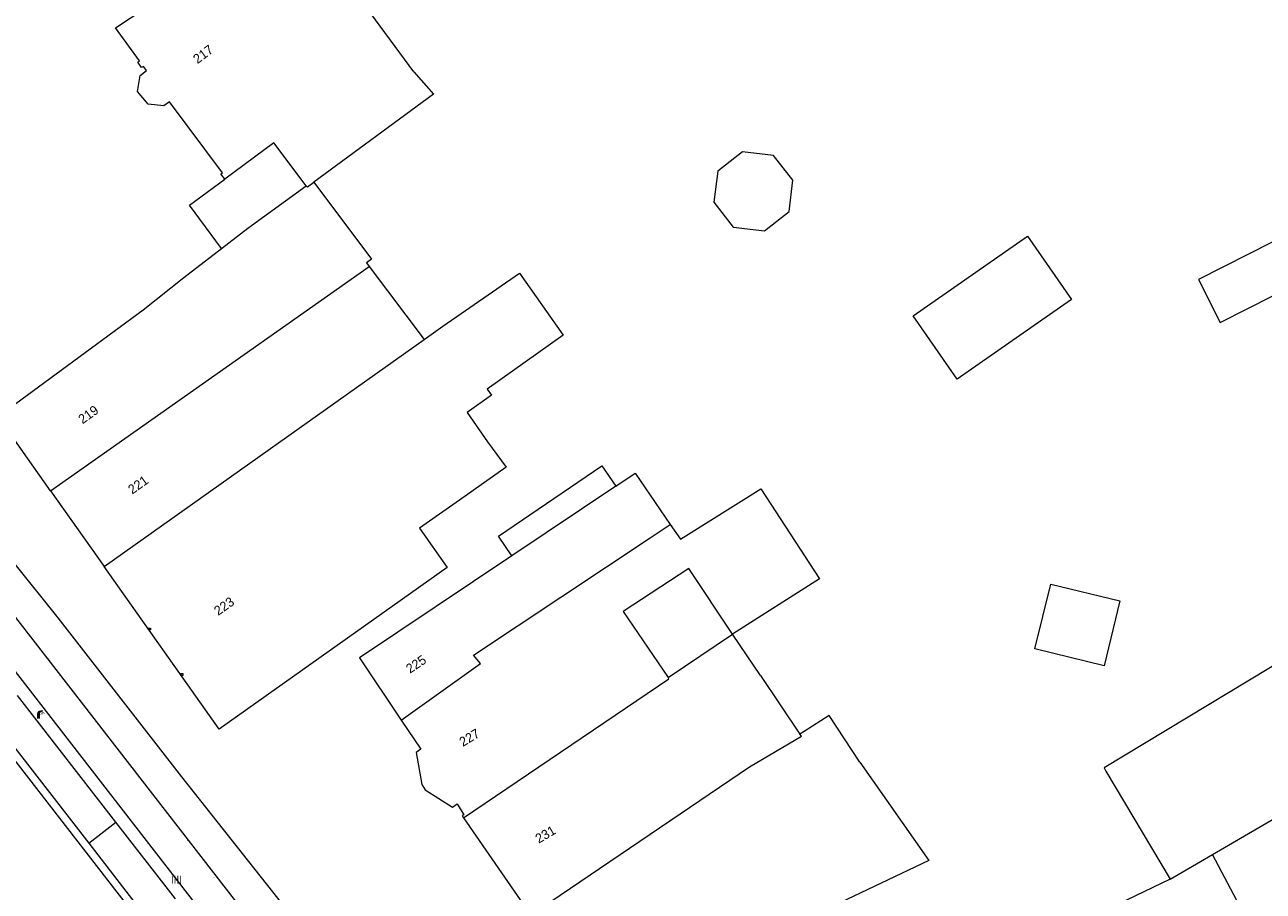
# Model space of a CAD drawing. Header units: metres. Extents: x 197457 to 198138, y 353986 to 354984.
# Tile 186 of 217: x 197621 to 197687, y 354880 to 354926. Entities that reach past the tile are written whole.
import ezdxf
from ezdxf.enums import TextEntityAlignment as Align

# ---------------------------------------------------------------- set-up
doc = ezdxf.new("R2010")
doc.units = ezdxf.units.M
doc.header["$MEASUREMENT"] = 0
for name, color, linetype, lineweight in [('bijgebouw', 1, 'Continuous', 13), ('dakrand hoofdgebouw', 1, 'Continuous', 0), ('dorpelhoogte', 7, 'Continuous', 0), ('grens individueel parkeervak', 7, 'Continuous', 0), ('grens WOZ object', 7, 'Continuous', 0), ('hoofdgebouw', 1, 'Continuous', 0), ('huisnummerreeks BGT', 7, 'Continuous', 0), ('kant verharding', 7, 'Continuous', 0), ('tussenmuur', 1, 'Continuous', 13), ('waterleidingput', 132, 'Continuous', 0)]:
    doc.layers.add(name, color=color, linetype=linetype, lineweight=lineweight)
for name, color, linetype, lineweight, true_color in [('CAI-kast', 7, 'Continuous', 0, 0x104b6e), ('kolk', 7, 'Continuous', 0, 0x104b6e), ('lichtmast', 7, 'Continuous', 0, 0x104b6e)]:
    doc.layers.add(name, color=color, linetype=linetype, lineweight=lineweight, true_color=true_color)
doc.styles.add('Style-WORKING', font='WORKING.shx')

# ---------------------------------------------------------------- blocks, each defined once
blk = doc.blocks.new('kolk')
at = {"layer": 'kolk', "linetype": 'Continuous', "lineweight": 0, "true_color": 0xbd2877}
for points in [[(-0.49, -0.43), (-0.49, 0), (-0.49, 0.42), (-0.4, 0.42), (-0.4, 0), (-0.4, -0.43)], [(-0.19, -0.43), (-0.19, 0), (-0.19, 0.42), (-0.11, 0.42), (-0.11, 0), (-0.11, -0.43)], [(0.11, -0.43), (0.11, 0), (0.11, 0.42), (0.19, 0.42), (0.19, 0), (0.19, -0.43)], [(0.4, -0.43), (0.4, 0), (0.4, 0.42), (0.49, 0.42), (0.49, 0), (0.49, -0.43)]]:
    blk.add_hatch(color=232, dxfattribs=at).paths.add_polyline_path(points)
at = {"layer": 'kolk', "linetype": 'Continuous', "lineweight": 0, "true_color": 0x681648}
blk.add_hatch(color=219, dxfattribs=at).paths.add_polyline_path([(0.1, 0, 1), (-0.1, 0, 1)])
blk = doc.blocks.new('kast')
at = {"layer": 'CAI-kast', "linetype": 'Continuous', "lineweight": 0, "true_color": 0xbd2877}
h = blk.add_hatch(color=232, dxfattribs=at)
edge = h.paths.add_edge_path()
edge.add_arc((0, 0), 0.1, 0, 360)
edge.add_line((0, -0.1), (0.34, -0.1))
edge.add_line((0.34, -0.1), (0.34, 0.47))
edge.add_line((0.34, 0.47), (-0.34, 0.47))
edge.add_line((-0.34, 0.47), (-0.34, -0.1))
edge.add_line((-0.34, -0.1), (0, -0.1))
edge = h.paths.add_edge_path(flags=16)
edge.add_arc((-0.2, 0.31), 0.0607, 0, 360)
at = {"layer": 'CAI-kast', "linetype": 'Continuous', "lineweight": 0, "true_color": 0x681648}
blk.add_hatch(color=219, dxfattribs=at).paths.add_polyline_path([(-0.1, 0, 1), (0.1, 0, 1)])
at = {"layer": 'CAI-kast', "color": 232, "linetype": 'Continuous', "lineweight": 0, "true_color": 0xbd2877, "extrusion": (0, 0, -1)}
blk.add_solid([(-0.34, 0.65), (0.34, 0.65), (-0.34, 0.55), (0.34, 0.55)], dxfattribs=at)
blk = doc.blocks.new('lichtmast')
at = {"layer": 'lichtmast', "linetype": 'Continuous', "lineweight": 0, "true_color": 0xbd2877}
for points in [[(0.15, 0.42, -0.344151), (0.3, 0.61), (0.43, 0.64, 0.960861), (0.4, 0.79), (0.1, 0.74, 0.366629), (-0.15, 0.45), (-0.15, -0.1), (0, -0.1, -0.414214), (-0.1, 0, -1), (0.1, 0, -0.414214), (0, -0.1), (0.15, -0.1)], [(0.35, 0.55, 1), (0.3, 0.56), (0.23, 0.32, 1), (0.28, 0.31)], [(0.42, 0.58, 1), (0.38, 0.57), (0.44, 0.33, 1), (0.48, 0.34)], [(0.49, 0.61, 1), (0.45, 0.58), (0.63, 0.4, 1), (0.66, 0.43)]]:
    blk.add_hatch(color=232, dxfattribs=at).paths.add_polyline_path(points)
at = {"layer": 'lichtmast', "linetype": 'Continuous', "lineweight": 0, "true_color": 0x681648}
blk.add_hatch(color=219, dxfattribs=at).paths.add_polyline_path([(-0.1, 0, 1), (0.1, 0, 1)])
blk = doc.blocks.new('DUMMY_5')
at = {"layer": 'dorpelhoogte', "color": 7, "lineweight": 0, "flags": 128}
blk.add_lwpolyline([(0.5, -0.5), (-0.5, -0.5), (-0.5, 0.5), (0.5, 0.5), (0.5, -0.5)], close=True, dxfattribs=at)
blk = doc.blocks.new('waterleidingput')
at = {"layer": 'waterleidingput', "linetype": 'Continuous', "lineweight": 0, "true_color": 0x248bcb}
h = blk.add_hatch(color=142, dxfattribs=at)
edge = h.paths.add_edge_path()
edge.add_spline(control_points=[(0.44, 0), (0.44, 0.04), (0.43, 0.09), (0.36, 0.2), (0.28, 0.26), (0.09, 0.32), (-0.02, 0.33), (-0.22, 0.29), (-0.31, 0.24), (-0.42, 0.12), (-0.44, 0.06), (-0.44, -0.06), (-0.42, -0.12), (-0.33, -0.22), (-0.28, -0.26), (-0.1, -0.33), (0.04, -0.33), (0.27, -0.27), (0.37, -0.2), (0.43, -0.08), (0.44, -0.04), (0.44, 0)], knot_values=[0, 0, 0, 0, 0.060484, 0.060484, 0.178041, 0.178041, 0.295599, 0.295599, 0.413157, 0.413157, 0.498623, 0.498623, 0.584089, 0.584089, 0.669555, 0.669555, 0.808438, 0.808438, 0.94732, 0.94732, 1, 1, 1, 1], degree=3, periodic=0)
edge = h.paths.add_edge_path(flags=16)
edge.add_ellipse((0, 0), major_axis=(0.392, 0), ratio=0.689655, start_angle=0, end_angle=360)
for points in [[(-0.05, -0.09, -0.141608), (-0.09, -0.05), (-0.1, -0.09), (-0.17, 0.18), (-0.22, 0.18), (-0.12, -0.17), (-0.07, -0.17)], [(0.03, 0.18), (-0.02, 0.18), (-0.05, 0.09, -0.269854), (0.05, 0.09)], [(0.23, 0.18), (0.18, 0.18), (0.1, -0.09), (0.09, -0.05, -0.141608), (0.05, -0.09), (0.08, -0.17), (0.13, -0.17)]]:
    blk.add_hatch(color=142, dxfattribs=at).paths.add_polyline_path(points)
at = {"layer": 'waterleidingput', "linetype": 'Continuous', "lineweight": 0, "true_color": 0x104b6e}
blk.add_hatch(color=156, dxfattribs=at).paths.add_polyline_path([(0.1, 0, 1), (-0.1, 0, 1)])

msp = doc.modelspace()

# ---------------------------------------------------------------- linework, layer by layer
at = {"layer": 'bijgebouw', "linetype": 'Continuous', "lineweight": 13, "flags": 128}
for points in [[(197670.278, 354906.888), (197667.936, 354910.266), (197674.039, 354914.498), (197676.381, 354911.12), (197670.278, 354906.888)], [(197697.085, 354900.877), (197688.806, 354895.814), (197690.255, 354893.489), (197678.118, 354886.176), (197678.211, 354885.988), (197681.631, 354880.251)]]:
    msp.add_lwpolyline(points, dxfattribs=at)
at = {"layer": 'dakrand hoofdgebouw', "linetype": 'Continuous', "lineweight": 0}
msp.add_line((197643.751, 354900.444), (197641.622, 354898.94), dxfattribs=at)
at = {"layer": 'grens individueel parkeervak', "linetype": 'Continuous', "lineweight": 0}
for p, q in [((197623.989, 354882.157), (197625.432, 354883.277)), ((197628.606, 354879.188), (197625.432, 354883.277)), ((197623.989, 354882.157), (197627.163, 354878.068))]:
    msp.add_line(p, q, dxfattribs=at)
at = {"layer": 'grens WOZ object', "linetype": 'Continuous', "lineweight": 0}
for p, q in [((197658.833, 354919.002), (197657.515, 354917.97)), ((197660.493, 354918.799), (197658.833, 354919.002)), ((197661.524, 354917.48), (197660.493, 354918.799)), ((197657.515, 354917.97), (197657.312, 354916.307)), ((197661.322, 354915.818), (197661.524, 354917.48)), ((197657.312, 354916.307), (197658.343, 354914.989)), ((197660.004, 354914.786), (197661.322, 354915.818)), ((197658.343, 354914.989), (197660.004, 354914.786)), ((197652.08, 354901.177), (197646.544, 354897.474)), ((197674.43, 354892.507), (197675.27, 354895.965)), ((197675.27, 354895.965), (197678.955, 354895.07)), ((197678.955, 354895.07), (197678.116, 354891.612)), ((197678.116, 354891.612), (197674.43, 354892.507))]:
    msp.add_line(p, q, dxfattribs=at)
at = {"layer": 'grens WOZ object', "linetype": 'Continuous', "lineweight": 0, "flags": 128}
for points in [[(197635.574, 354917.191), (197633.862, 354919.478), (197631.234, 354917.537)], [(197631.066, 354913.842), (197629.36, 354916.153), (197631.234, 354917.537)], [(197631.066, 354913.842), (197632.473, 354914.93), (197635.574, 354917.191)], [(197684.307, 354909.904), (197692.823, 354914.22), (197691.891, 354916.058), (197688.633, 354914.407), (197688.402, 354914.862), (197683.145, 354912.198), (197684.307, 354909.904)], [(197646.544, 354897.474), (197645.833, 354898.523), (197651.346, 354902.26), (197652.08, 354901.177)]]:
    msp.add_lwpolyline(points, dxfattribs=at)
at = {"layer": 'hoofdgebouw', "linetype": 'Continuous', "lineweight": 0}
for p, q in [((197641.322, 354923.26), (197638.529, 354927.04)), ((197638.793, 354913.078), (197638.938, 354912.886)), ((197638.938, 354912.886), (197641.865, 354909.001)), ((197641.865, 354909.001), (197642.856, 354909.699)), ((197652.082, 354901.179), (197652.08, 354901.177)), ((197621.943, 354900.937), (197624.808, 354896.895)), ((197655.53, 354898.358), (197659.822, 354901.047)), ((197654.985, 354899.148), (197655.53, 354898.358)), ((197658.305, 354893.305), (197655.981, 354896.804)), ((197654.869, 354890.985), (197658.305, 354893.305)), ((197659.793, 354891.091), (197658.305, 354893.305)), ((197659.793, 354891.091), (197661.901, 354887.97)), ((197665.102, 354886.472), (197663.462, 354888.957))]:
    msp.add_line(p, q, dxfattribs=at)
at = {"layer": 'hoofdgebouw', "linetype": 'Continuous', "lineweight": 0, "flags": 128}
for points in [[(197631.234, 354917.537), (197631.033, 354917.817), (197631.12, 354917.884), (197628.29, 354921.667), (197627.983, 354921.455), (197627.152, 354921.537), (197626.582, 354922.216), (197626.723, 354923.068), (197627.064, 354923.328), (197626.907, 354923.547), (197626.809, 354923.482), (197626.601, 354923.772), (197626.697, 354923.843), (197625.42, 354925.602), (197627.027, 354926.665), (197626.902, 354926.821), (197634.536, 354932.445), (197635.336, 354931.363)], [(197641.322, 354923.26), (197642.36, 354922.067), (197635.989, 354917.374)], [(197635.989, 354917.374), (197639.055, 354913.269), (197638.793, 354913.078)], [(197621.943, 354900.937), (197619.139, 354904.893), (197626.883, 354910.569), (197629.064, 354912.294), (197631.066, 354913.842)], [(197642.856, 354909.699), (197646.943, 354912.523), (197649.285, 354909.227), (197645.225, 354906.358)], [(197645.225, 354906.358), (197645.459, 354906.028), (197644.154, 354905.103), (197645.253, 354903.553)], [(197645.253, 354903.553), (197646.231, 354902.196), (197643.751, 354900.444)], [(197652.082, 354901.179), (197653.11, 354901.867), (197654.985, 354899.148)], [(197659.822, 354901.047), (197662.941, 354896.243), (197658.305, 354893.305)], [(197641.622, 354898.94), (197643.101, 354896.854), (197630.947, 354888.235), (197624.808, 354896.895)], [(197646.544, 354897.474), (197638.426, 354892.044), (197640.651, 354888.718)], [(197655.981, 354896.804), (197652.481, 354894.513), (197654.869, 354890.985)], [(197640.651, 354888.718), (197641.686, 354887.171), (197641.441, 354886.998), (197641.741, 354885.282), (197641.921, 354885.004), (197643.387, 354884.083), (197643.635, 354884.261), (197643.982, 354883.676), (197643.895, 354883.634), (197643.974, 354883.519)], [(197663.462, 354888.957), (197662.119, 354888.115), (197661.901, 354887.97)], [(197665.102, 354886.472), (197668.769, 354881.245), (197663.693, 354878.82)], [(197643.974, 354883.519), (197647.501, 354878.392), (197647.221, 354878.238), (197647.177, 354878.08)], [(197681.631, 354880.251), (197671.472, 354875.354), (197671.361, 354875.578), (197666.46, 354873.216), (197663.693, 354878.82)]]:
    msp.add_lwpolyline(points, dxfattribs=at)
at = {"layer": 'kant verharding', "linetype": 'Continuous', "lineweight": 0}
for p, q in [((197643.037, 354864.624), (197551.905, 354982.046)), ((197606.51, 354903.995), (197636.225, 354865.712)), ((197625.432, 354883.277), (197620.192, 354890.028)), ((197618.747, 354888.907), (197623.989, 354882.157))]:
    msp.add_line(p, q, dxfattribs=at)
at = {"layer": 'kant verharding', "linetype": 'Continuous', "lineweight": 0, "flags": 128}
for points in [[(197628.959, 354885.695), (197622.356, 354894.165), (197620, 354897.122), (197617.965, 354899.642), (197618.046, 354899.712), (197615.938, 354902.306), (197615.856, 354902.263), (197609.597, 354910.209), (197609.68, 354910.277), (197604.231, 354917.193), (197604.142, 354917.149), (197600.681, 354921.603), (197600.764, 354921.689), (197599.069, 354923.765), (197586.687, 354939.703)], [(197614.537, 354898.41), (197632, 354875.911), (197631.471, 354875.497)], [(197644.514, 354865.777), (197642.654, 354868.158), (197638.959, 354872.929), (197635.416, 354877.522), (197628.959, 354885.695)]]:
    msp.add_lwpolyline(points, dxfattribs=at)
at = {"layer": 'tussenmuur', "linetype": 'Continuous', "lineweight": 13}
for p, q in [((197621.943, 354900.937), (197638.938, 354912.886)), ((197624.808, 354896.895), (197641.865, 354909.001)), ((197653.919, 354898.432), (197654.985, 354899.148)), ((197683.902, 354881.563), (197702.419, 354892.397)), ((197681.631, 354880.251), (197683.902, 354881.563))]:
    msp.add_line(p, q, dxfattribs=at)
at = {"layer": 'tussenmuur', "linetype": 'Continuous', "lineweight": 13, "flags": 128}
for points in [[(197635.574, 354917.191), (197635.642, 354917.123), (197635.989, 354917.374)], [(197640.651, 354888.718), (197644.88, 354891.736), (197644.505, 354892.179), (197653.919, 354898.432)], [(197643.974, 354883.519), (197654.915, 354890.917), (197654.869, 354890.985)], [(197647.177, 354878.08), (197647.524, 354878.298), (197659.218, 354886.236), (197661.975, 354887.861), (197661.901, 354887.97)], [(197655.432, 354863.853), (197671.4, 354870.411), (197670.684, 354871.953), (197672.756, 354872.939), (197674.028, 354870.506), (197686.507, 354876.612), (197683.902, 354881.563)]]:
    msp.add_lwpolyline(points, dxfattribs=at)

# ---------------------------------------------------------------- block references
at = {"layer": 'CAI-kast', "linetype": 'Continuous', "lineweight": 0, "xscale": 0.1, "yscale": 0.1, "zscale": 0.1}
msp.add_blockref('kast', (197621.84, 354894.773), dxfattribs=at)
at = {"layer": 'dorpelhoogte', "lineweight": 0, "xscale": 0.1, "yscale": 0.1, "zscale": 0.1, "rotation": 90}
for p in [(197627.227, 354893.574), (197628.952, 354891.145)]:
    msp.add_blockref('DUMMY_5', p, dxfattribs=at)
at = {"layer": 'kolk', "linetype": 'Continuous', "lineweight": 0, "xscale": 0.5, "yscale": 0.5}
msp.add_blockref('kolk', (197628.663, 354880.212), dxfattribs=at)
at = {"layer": 'lichtmast', "linetype": 'Continuous', "lineweight": 0, "xscale": 0.5, "yscale": 0.5}
msp.add_blockref('lichtmast', (197621.312, 354888.849), dxfattribs=at)
at = {"layer": 'waterleidingput', "linetype": 'Continuous', "lineweight": 0, "xscale": 0.1, "yscale": 0.1, "zscale": 0.1}
for p in [(197621.807, 354892.001), (197629.243, 354882.33), (197630.656, 354880.329)]:
    msp.add_blockref('waterleidingput', p, dxfattribs=at)

# ---------------------------------------------------------------- texts
at = {"layer": 'huisnummerreeks BGT', "linetype": 'Continuous', "lineweight": 0, "style": 'Style-WORKING'}
for s, rotation, p in [('217', 36.4, (197630.085, 354924.198)), ('219', 35.3, (197623.966, 354905)), ('221', 35.3, (197626.618, 354901.258)), ('223', 35.3, (197631.201, 354894.793)), ('225', 33.8, (197641.434, 354891.699)), ('227', 31, (197644.281, 354887.786)), ('231', 30.4, (197648.331, 354882.629))]:
    msp.add_text(s, height=0.5, rotation=rotation, dxfattribs=at).set_placement(p, align=Align.MIDDLE_CENTER)

doc.saveas('drawing.dxf')
